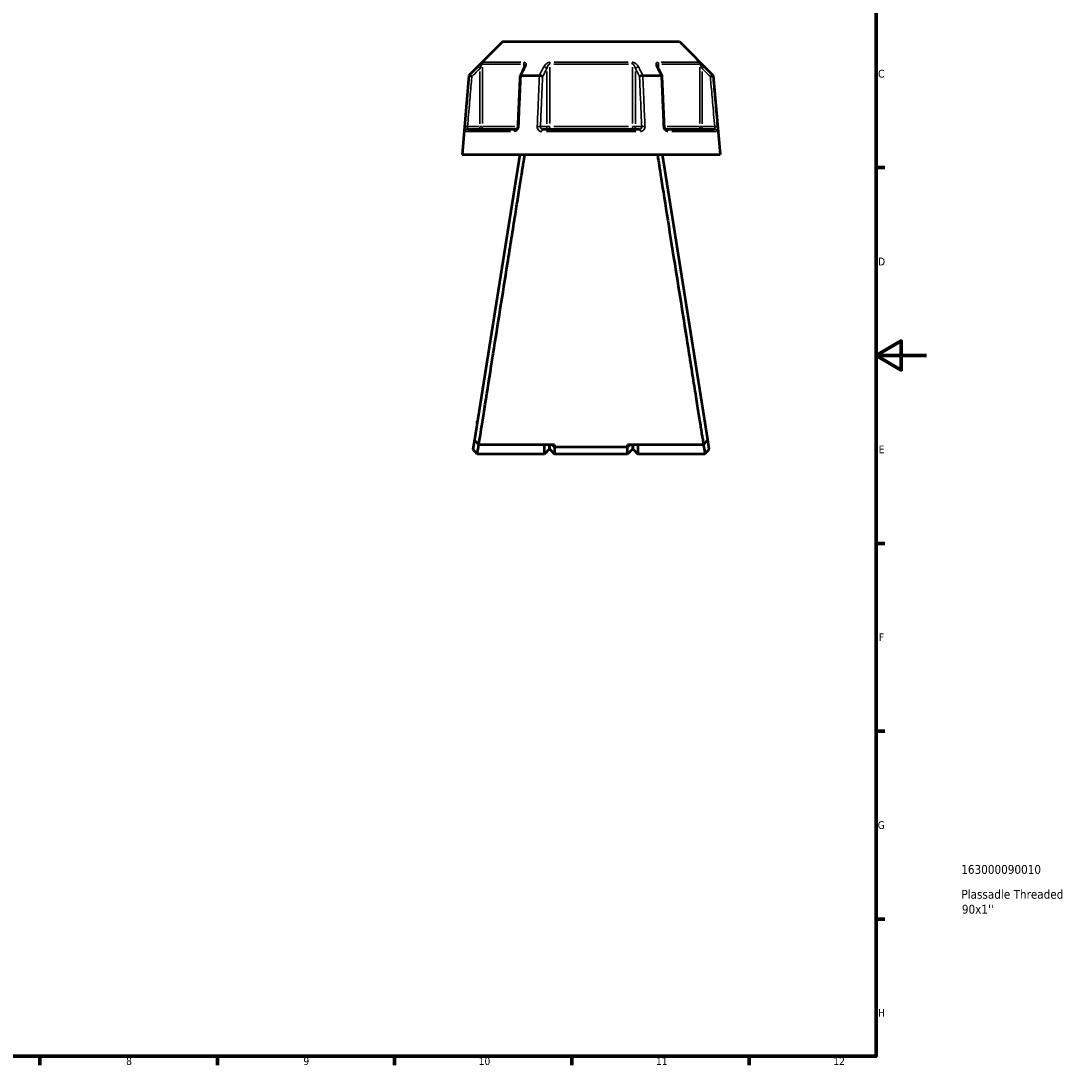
# Model space of a CAD drawing. Header units: millimetres. Extents: x 0 to 898, y 0 to 833.
# Tile 9 of 10: x 483 to 898, y 17 to 429. Entities that reach past the tile are written whole.
import ezdxf

# ---------------------------------------------------------------- set-up
doc = ezdxf.new("R2010")
doc.units = ezdxf.units.MM
for name, color, linetype, lineweight in [('Border (ANSI)', 7, 'Continuous', 70), ('Title (ISO)', 7, 'Continuous', 50), ('Visible (ANSI)', 7, 'Continuous', 50), ('Visible Narrow (ANSI)', 7, 'Continuous', 35)]:
    doc.layers.add(name, color=color, linetype=linetype, lineweight=lineweight)
doc.styles.add('Note Text (ANSI)', font='tahoma.ttf')
doc.styles.add('Note Text (ISO)', font='tahoma.ttf')

# ---------------------------------------------------------------- blocks, each defined once
blk = doc.blocks.new('Borders Default Border')
at = {"layer": 'Border (ANSI)'}
for p, q in [((821, 371.25), (824.45, 371.25)), ((821, 222.75), (824.45, 222.75)), ((821, 148.5), (824.45, 148.5)), ((821, 74.25), (824.45, 74.25)), ((490.58, 20), (490.58, 16.55)), ((560.67, 20), (560.67, 16.55)), ((630.75, 20), (630.75, 16.55)), ((700.83, 20), (700.83, 16.55)), ((770.92, 20), (770.92, 16.55))]:
    blk.add_line(p, q, dxfattribs=at)
at = {"layer": 'Border (ANSI)', "flags": 128}
for points in [[(20, 20), (20, 574), (821, 574), (821, 20), (20, 20)], [(841, 297), (821, 297), (831, 302.77), (831, 291.23), (821, 297)]]:
    blk.add_lwpolyline(points, dxfattribs=at)
at = {"layer": 'Border (ANSI)', "attachment_point": 7, "style": 'Note Text (ANSI)'}
for s, insert, char_height in [('C', (821.8, 406.8), 3.05), ('D', (821.81, 332.6), 3.05), ('E', (822.05, 258.35), 3.05), ('F', (822.14, 184.1), 3.05), ('G', (821.66, 109.79), 3.05), ('H', (821.81, 35.6), 3.05), ('8', (524.63, 16.48), 3.05), ('9', (594.7, 16.49), 3.05), ('10', (663.96, 16.49), 3.048), ('11', (734.04, 16.55), 3.048), ('12', (804.13, 16.55), 3.048)]:
    blk.add_mtext(s, dxfattribs=dict(at, insert=insert, char_height=char_height))
blk = doc.blocks.new('Title Blocks ISO')
at = {"layer": 'Title (ISO)', "style": 'Note Text (ISO)'}
for tag, p in [('PART_NUMBER_001', (33.69, 72.11)), ('DESCRIPTION_001', (33.74, 62.29)), ('DESCRIPTION_002', (33.93, 56.39))]:
    blk.add_attdef(tag, p, '', height=3.5, dxfattribs=at)

msp = doc.modelspace()

# ---------------------------------------------------------------- linework, layer by layer
at = {"layer": 'Visible (ANSI)'}
for p, q in [((673.502, 421.05), (660.124, 407.672)), ((673.502, 421.05), (743.283, 421.05)), ((743.283, 421.05), (756.662, 407.672)), ((660.124, 407.672), (657.393, 376.455)), ((660.124, 407.672), (660.303, 407.672)), ((680.745, 407.672), (687.952, 407.672)), ((728.834, 407.672), (736.041, 407.672)), ((756.482, 407.672), (756.662, 407.672)), ((756.662, 407.672), (759.393, 376.455)), ((659.563, 386.455), (678.695, 386.455)), ((689.261, 386.455), (727.525, 386.455)), ((738.09, 386.455), (757.222, 386.455)), ((657.393, 376.455), (759.393, 376.455)), ((680.193, 376.455), (662.29, 263.704)), ((754.495, 263.704), (736.593, 376.455)), ((663.273, 271.03), (663.273, 269.891)), ((663.454, 271.03), (663.273, 271.03)), ((753.513, 271.03), (753.332, 271.03)), ((753.513, 269.891), (753.513, 271.03)), ((662.29, 263.704), (661.706, 260.026)), ((693.943, 261.676), (663.97, 261.676)), ((689.943, 258.05), (689.943, 261.676)), ((691.943, 261.676), (691.943, 260.05)), ((691.943, 260.05), (691.943, 261.676)), ((692.976, 261.676), (693.943, 260.753)), ((693.943, 261.676), (693.943, 260.753)), ((752.816, 261.676), (722.843, 261.676)), ((723.809, 261.676), (722.843, 260.753)), ((722.843, 260.753), (722.843, 261.676)), ((724.843, 260.05), (724.843, 261.676)), ((724.843, 261.676), (724.843, 260.05)), ((726.843, 261.676), (726.843, 258.05)), ((755.079, 260.026), (754.495, 263.704)), ((663.393, 258.05), (661.706, 260.025)), ((689.943, 258.05), (663.393, 258.05)), ((691.943, 260.05), (689.943, 258.05)), ((691.943, 260.05), (693.943, 258.05)), ((693.943, 260.753), (693.943, 258.05)), ((722.843, 260.753), (693.943, 260.753)), ((722.843, 258.05), (693.943, 258.05)), ((722.843, 258.05), (722.843, 260.753)), ((724.843, 260.05), (722.843, 258.05)), ((724.843, 260.05), (726.843, 258.05)), ((753.393, 258.05), (726.843, 258.05)), ((755.079, 260.025), (753.393, 258.05))]:
    msp.add_line(p, q, dxfattribs=at)
for centre, major_axis, ratio, start_param, end_param in [((6693.858, -11242.296), (199.455, -16445.544), 0.5089738, 3.918737, 3.9190254), ((-5191.013, -11073.49), (197.571, 16207.287), 0.5090191, 5.505782, 5.5060747)]:
    msp.add_ellipse(centre, major_axis=major_axis, ratio=ratio, start_param=start_param, end_param=end_param, dxfattribs=at)
for points, knots in [([(682.146, 411.376), (682.146, 411.362), (682.145, 411.341), (682.138, 411.291), (682.133, 411.262), (682.118, 411.195), (682.107, 411.158), (682.081, 411.079), (682.066, 411.037), (682.029, 410.949), (682.008, 410.903), (681.984, 410.856)], [0.20265986, 0.20265986, 0.20265986, 0.20265986, 0.23121109, 0.23121109, 0.25976233, 0.25976233, 0.28831356, 0.28831356, 0.3168648, 0.3168648, 0.34541603, 0.34541603, 0.34541603, 0.34541603]), ([(734.801, 410.856), (734.777, 410.903), (734.756, 410.949), (734.72, 411.037), (734.704, 411.079), (734.678, 411.158), (734.668, 411.195), (734.652, 411.262), (734.647, 411.291), (734.641, 411.341), (734.64, 411.362), (734.64, 411.376)], [0, 0, 0, 0, 0.02855139, 0.02855139, 0.05710278, 0.05710278, 0.08565416, 0.08565416, 0.11420555, 0.11420555, 0.14275694, 0.14275694, 0.14275694, 0.14275694]), ([(661.266, 407.222), (661.265, 407.223), (661.263, 407.223), (661.143, 407.279), (661.025, 407.334), (660.804, 407.438), (660.702, 407.486), (660.526, 407.568), (660.453, 407.602), (660.348, 407.651), (660.316, 407.666), (660.306, 407.671)], [-0.15376244, -0.15376244, -0.15376244, -0.15376244, -0.15328717, -0.15328717, -0.11411418, -0.11411418, -0.07545204, -0.07545204, -0.036957, -0.036957, 0, 0, 0, 0]), ([(680.288, 407.448), (680.229, 406.118), (680.171, 404.788), (680.054, 402.128), (679.996, 400.798), (679.879, 398.138), (679.821, 396.808), (679.704, 394.149), (679.645, 392.819), (679.529, 390.159), (679.47, 388.829), (679.412, 387.499)], [0.6122723, 0.6122723, 0.6122723, 0.6122723, 1.0127876, 1.0127876, 1.4133029, 1.4133029, 1.8138182, 1.8138182, 2.2143335, 2.2143335, 2.6148488, 2.6148488, 2.6148488, 2.6148488]), ([(680.724, 407.671), (680.622, 407.666), (680.536, 407.651), (680.394, 407.602), (680.343, 407.568), (680.298, 407.503), (680.289, 407.476), (680.288, 407.448)], [-0.153645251, -0.153645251, -0.153645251, -0.153645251, -0.11660189, -0.11660189, -0.078016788, -0.078016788, -0.055255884, -0.055255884, -0.055255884, -0.055255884]), ([(689.246, 407.222), (689.245, 407.223), (689.245, 407.223), (689.184, 407.279), (689.105, 407.334), (688.917, 407.438), (688.809, 407.486), (688.575, 407.568), (688.451, 407.602), (688.205, 407.651), (688.086, 407.666), (687.975, 407.671)], [-0.15376244, -0.15376244, -0.15376244, -0.15376244, -0.1532873, -0.1532873, -0.11411423, -0.11411423, -0.07545229, -0.07545229, -0.03695706, -0.03695706, 0, 0, 0, 0]), ([(728.811, 407.671), (728.699, 407.666), (728.58, 407.651), (728.334, 407.602), (728.21, 407.568), (727.976, 407.486), (727.868, 407.438), (727.68, 407.334), (727.601, 407.279), (727.541, 407.223), (727.54, 407.223), (727.539, 407.222)], [-0.15364527, -0.15364527, -0.15364527, -0.15364527, -0.1166019, -0.1166019, -0.07801677, -0.07801677, -0.03926455, -0.03926455, 0, 0, 0.00047624, 0.00047624, 0.00047624, 0.00047624]), ([(736.498, 407.448), (736.496, 407.476), (736.487, 407.503), (736.442, 407.568), (736.391, 407.602), (736.25, 407.651), (736.163, 407.666), (736.062, 407.671)], [-0.09816014, -0.09816014, -0.09816014, -0.09816014, -0.07545233, -0.07545233, -0.036957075, -0.036957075, 0, 0, 0, 0]), ([(737.373, 387.499), (737.315, 388.829), (737.257, 390.159), (737.14, 392.819), (737.082, 394.149), (736.965, 396.808), (736.906, 398.138), (736.79, 400.798), (736.731, 402.128), (736.614, 404.788), (736.556, 406.118), (736.498, 407.448)], [1.2046153, 1.2046153, 1.2046153, 1.2046153, 1.6051306, 1.6051306, 2.005646, 2.005646, 2.4061613, 2.4061613, 2.8066766, 2.8066766, 3.2071919, 3.2071919, 3.2071919, 3.2071919]), ([(755.519, 407.222), (755.521, 407.223), (755.522, 407.223), (755.642, 407.279), (755.76, 407.334), (755.981, 407.438), (756.083, 407.486), (756.259, 407.568), (756.333, 407.602), (756.438, 407.651), (756.469, 407.666), (756.48, 407.671)], [-0.00047638, -0.00047638, -0.00047638, -0.00047638, 0, 0, 0.03926447, 0.03926447, 0.07801689, 0.07801689, 0.11660183, 0.11660183, 0.15364513, 0.15364513, 0.15364513, 0.15364513]), ([(679.412, 387.499), (679.408, 387.4), (679.393, 387.3), (679.344, 387.109), (679.31, 387.018), (679.228, 386.853), (679.181, 386.78), (679.079, 386.655), (679.026, 386.604), (678.919, 386.523), (678.866, 386.496), (678.772, 386.461), (678.731, 386.455), (678.695, 386.455)], [0, 0, 0, 0, 0.05067005, 0.05067005, 0.10084685, 0.10084685, 0.1507669, 0.1507669, 0.20138762, 0.20138762, 0.25586434, 0.25586434, 0.31481094, 0.31481094, 0.31481094, 0.31481094]), ([(738.09, 386.455), (738.052, 386.455), (738.008, 386.462), (737.901, 386.504), (737.838, 386.54), (737.718, 386.643), (737.662, 386.703), (737.562, 386.845), (737.518, 386.925), (737.445, 387.099), (737.417, 387.193), (737.385, 387.359), (737.377, 387.429), (737.373, 387.499)], [0, 0, 0, 0, 0.06296271, 0.06296271, 0.12592542, 0.12592542, 0.17893056, 0.17893056, 0.22915943, 0.22915943, 0.27910739, 0.27910739, 0.31481354, 0.31481354, 0.31481354, 0.31481354]), ([(663.97, 261.676), (664.133, 262.7), (664.397, 264.352), (665.273, 269.846), (665.993, 274.357), (667.697, 285.056), (668.671, 291.167), (670.608, 303.346), (671.55, 309.272), (672.504, 315.275), (673.457, 321.278), (674.422, 327.357), (675.904, 336.702), (676.442, 340.099), (677.479, 346.643), (677.978, 349.791), (678.89, 355.553), (679.307, 358.188), (680.08, 363.073), (680.436, 365.323), (681.069, 369.329), (681.348, 371.095), (681.83, 374.145), (682.033, 375.43), (682.195, 376.455)], [0.2061334, 0.2061334, 0.2061334, 0.2061334, 0.4610233, 0.4610233, 0.8347845, 0.8347845, 1.1940112, 1.1940112, 1.4977294, 1.4977294, 1.4977294, 1.8014476, 1.8014476, 1.9805842, 1.9805842, 2.1597208, 2.1597208, 2.3279463, 2.3279463, 2.4961719, 2.4961719, 2.6609301, 2.6609301, 2.8256883, 2.8256883, 2.8256883, 2.8256883]), ([(734.59, 376.455), (734.88, 374.62), (735.302, 371.952), (736.51, 364.311), (737.363, 358.918), (739.278, 346.819), (740.332, 340.169), (742.363, 327.357), (743.328, 321.278), (744.282, 315.275), (745.235, 309.272), (746.177, 303.346), (747.59, 294.467), (748.096, 291.288), (749.054, 285.271), (749.506, 282.434), (750.315, 277.353), (750.677, 275.083), (751.33, 270.986), (751.622, 269.159), (752.118, 266.047), (752.326, 264.748), (752.626, 262.867), (752.733, 262.193), (752.816, 261.676)], [-2.8256883, -2.8256883, -2.8256883, -2.8256883, -2.5308127, -2.5308127, -2.1597208, -2.1597208, -1.8014476, -1.8014476, -1.4977294, -1.4977294, -1.4977294, -1.1940112, -1.1940112, -1.0143978, -1.0143978, -0.8347845, -0.8347845, -0.6662728, -0.6662728, -0.4977611, -0.4977611, -0.3345939, -0.3345939, -0.2061334, -0.2061334, -0.2061334, -0.2061334]), ([(663.97, 261.676), (663.69, 262.014), (663.41, 262.352), (662.85, 263.028), (662.57, 263.366), (662.29, 263.704)], [-0.26328472, -0.26328472, -0.26328472, -0.26328472, -0.13166724, -0.13166724, 0, 0, 0, 0]), ([(663.393, 258.051), (663.393, 258.051), (663.423, 258.232), (663.557, 259.049), (663.681, 259.804), (663.886, 261.064), (663.935, 261.363), (663.986, 261.677)], [-3.14159265, -3.14159265, -3.14159265, -3.14159265, -2.7691427, -2.7691427, -2.28504359, -2.28504359, -2.14641893, -2.14641893, -2.14641893, -2.14641893]), ([(752.8, 261.677), (752.85, 261.363), (752.899, 261.064), (753.104, 259.804), (753.228, 259.049), (753.363, 258.232), (753.392, 258.051), (753.393, 258.051)], [2.14641893, 2.14641893, 2.14641893, 2.14641893, 2.28504359, 2.28504359, 2.7691427, 2.7691427, 3.14159265, 3.14159265, 3.14159265, 3.14159265]), ([(754.495, 263.704), (754.215, 263.366), (753.935, 263.028), (753.376, 262.352), (753.096, 262.014), (752.816, 261.676)], [-0.26328429, -0.26328429, -0.26328429, -0.26328429, -0.13161625, -0.13161625, 0, 0, 0, 0])]:
    msp.add_open_spline(points, degree=3, knots=knots, dxfattribs=at)
for points in [[(660.303, 407.672), (660.304, 407.672), (660.305, 407.671), (660.306, 407.671)], [(680.724, 407.671), (680.731, 407.671), (680.738, 407.672), (680.745, 407.672)], [(687.952, 407.672), (687.959, 407.672), (687.967, 407.671), (687.975, 407.671)], [(728.811, 407.671), (728.818, 407.671), (728.826, 407.672), (728.834, 407.672)], [(736.041, 407.672), (736.048, 407.672), (736.055, 407.671), (736.062, 407.671)], [(756.48, 407.671), (756.48, 407.671), (756.481, 407.672), (756.482, 407.672)]]:
    msp.add_open_spline(points, degree=3, dxfattribs=at)
at = {"layer": 'Visible Narrow (ANSI)'}
for p, q in [((663.766, 411.108), (664.411, 410.46)), ((665.455, 388.691), (665.455, 410.94)), ((680.461, 412.176), (665.716, 412.176)), ((666.005, 412.883), (680.65, 412.883)), ((681.76, 412.088), (681.76, 410.498)), ((692.087, 388.691), (692.087, 410.94)), ((723.137, 412.176), (693.648, 412.176)), ((693.748, 412.883), (723.038, 412.883)), ((724.698, 410.94), (724.698, 388.691)), ((735.025, 410.498), (735.025, 412.088)), ((736.135, 412.883), (750.781, 412.883)), ((751.069, 412.176), (736.324, 412.176)), ((751.331, 410.94), (751.331, 388.691)), ((752.374, 410.46), (753.02, 411.108)), ((664.464, 409.259), (664.464, 388.603)), ((690.845, 409.259), (690.845, 388.603)), ((725.94, 388.603), (725.94, 409.259)), ((752.321, 388.603), (752.321, 409.259)), ((659.457, 387.462), (658.547, 387.541)), ((664.217, 387.455), (659.777, 387.455)), ((664.464, 387.377), (664.464, 386.458)), ((665.442, 387.455), (664.536, 387.455)), ((665.69, 387.455), (678.298, 387.455)), ((690.722, 387.455), (688.502, 387.455)), ((692.02, 387.455), (690.883, 387.455)), ((693.648, 387.455), (723.137, 387.455)), ((725.902, 387.455), (724.765, 387.455)), ((728.284, 387.455), (726.064, 387.455)), ((738.487, 387.455), (751.096, 387.455)), ((752.25, 387.455), (751.343, 387.455)), ((752.321, 386.458), (752.321, 387.377)), ((757.008, 387.455), (752.568, 387.455)), ((758.239, 387.541), (757.329, 387.462)), ((676.52, 385.542), (658.863, 385.542)), ((726.05, 385.542), (690.736, 385.542)), ((757.922, 385.542), (740.265, 385.542))]:
    msp.add_line(p, q, dxfattribs=at)
for centre, major_axis, ratio, start_param, end_param in [((666.445, 412.176), (0, -1), 0.9904959, 3.9662607, 4.6731191), ((682.374, 412.176), (0, 1), 0.6143631, 0.8246681, 1.5315264), ((682.878, 410.407), (-0.894, 0.449), 0.6136988, 5.5048942, 6.2422226), ((689.979, 410.407), (-0.894, 0.449), 0.6136988, 3.9026286, 5.2571626), ((692.463, 412.176), (0, -1), 0.3761328, 3.9662607, 4.6731191), ((724.322, 412.176), (0, 1), 0.3761328, 4.7516589, 5.4585172), ((726.806, 410.407), (-0.894, -0.449), 0.6136988, 4.1676154, 5.5221494), ((733.908, 410.407), (0.894, 0.449), 0.6136988, 0.0409627, 0.7782911), ((734.411, 412.176), (0, -1), 0.6143631, 1.6100662, 2.3169246), ((750.34, 412.176), (0, 1), 0.9904959, 4.7516589, 5.4585172), ((659.563, 385.455), (0, 1), 0.992287, 0.0741765, 1.4093534), ((664.464, 387.455), (0, -1), 0.9904959, 0.0785398, 1.4922565), ((678.695, 385.455), (0, 1), 0.6034974, 0.0741765, 1.4093534), ((680.411, 387.455), (-0.999, 0.044), 0.0757423, 5.369153, 6.2350783), ((687.512, 387.455), (0.999, -0.044), 0.0757423, 0.5996329, 1.9382948), ((689.261, 385.455), (0, 1), 0.3887896, 0.0741765, 1.4093534), ((691.711, 387.455), (0, -1), 0.8660254, 4.7909288, 6.2046455), ((691.711, 387.455), (0, -1), 0.3761328, 0.0785398, 1.4922565), ((725.074, 387.455), (0, -1), 0.3761328, 4.7909288, 6.2046455), ((725.074, 387.455), (0, -1), 0.8660254, 0.0785398, 1.4922565), ((727.525, 385.455), (0, 1), 0.3887896, 4.8738319, 6.2090088), ((729.273, 387.455), (0.999, 0.044), 0.0757423, 1.2032978, 2.5419597), ((736.374, 387.455), (0.999, 0.044), 0.0757423, 0.048107, 0.9140323), ((738.09, 385.455), (0, 1), 0.6034974, 4.8738319, 6.2090088), ((752.321, 387.455), (0, -1), 0.9904959, 4.7909288, 6.2046455), ((757.222, 385.455), (0, 1), 0.992287, 4.8738319, 6.2090088)]:
    msp.add_ellipse(centre, major_axis=major_axis, ratio=ratio, start_param=start_param, end_param=end_param, dxfattribs=at)
for points, knots in [([(663.76, 411.114), (663.456, 410.812), (663.152, 410.509), (662.849, 410.207), (662, 409.362), (661.152, 408.517), (660.303, 407.672)], [-0.97913562, -0.97913562, -0.97913562, -0.97913562, -0.85053037, -0.85053037, -0.85053037, -0.49132607, -0.49132607, -0.49132607, -0.49132607]), ([(665.745, 412.883), (665.713, 412.883), (665.639, 412.84), (665.308, 412.59), (664.952, 412.266), (664.318, 411.664), (664.037, 411.39), (663.76, 411.114)], [-0.34541645, -0.34541645, -0.34541645, -0.34541645, -0.27620858, -0.27620858, -0.11734182, -0.11734182, 0, 0, 0, 0]), ([(664.464, 410.407), (664.603, 410.683), (664.743, 410.957), (665.06, 411.559), (665.238, 411.883), (665.402, 412.133), (665.439, 412.176), (665.455, 412.176)], [0, 0, 0, 0, 0.11734182, 0.11734182, 0.27620858, 0.27620858, 0.34541645, 0.34541645, 0.34541645, 0.34541645]), ([(680.745, 407.672), (681.168, 408.517), (681.591, 409.362), (682.014, 410.206), (682.166, 410.509), (682.317, 410.811), (682.469, 411.114)], [-2.13929006, -2.13929006, -2.13929006, -2.13929006, -1.78011512, -1.78011512, -1.78011512, -1.65148051, -1.65148051, -1.65148051, -1.65148051]), ([(681.76, 412.176), (681.794, 412.176), (681.826, 412.17), (681.904, 412.141), (681.947, 412.108), (682.031, 412.004), (682.067, 411.924), (682.117, 411.747), (682.132, 411.651), (682.144, 411.493), (682.146, 411.435), (682.146, 411.376)], [0, 0, 0, 0, 0.02585168, 0.02585168, 0.06721438, 0.06721438, 0.12288915, 0.12288915, 0.17445287, 0.17445287, 0.20265986, 0.20265986, 0.20265986, 0.20265986]), ([(682.469, 411.114), (682.58, 411.335), (682.659, 411.555), (682.734, 411.937), (682.742, 412.104), (682.701, 412.358), (682.67, 412.454), (682.567, 412.631), (682.492, 412.711), (682.32, 412.815), (682.234, 412.848), (682.075, 412.878), (682.009, 412.883), (681.94, 412.883)], [-0.34541603, -0.34541603, -0.34541603, -0.34541603, -0.25141662, -0.25141662, -0.17445287, -0.17445287, -0.12288915, -0.12288915, -0.06721438, -0.06721438, -0.02585168, -0.02585168, 0, 0, 0, 0]), ([(689.684, 411.114), (689.532, 410.812), (689.379, 410.509), (689.227, 410.207), (688.802, 409.362), (688.377, 408.517), (687.952, 407.672)], [-2.99079873, -2.99079873, -2.99079873, -2.99079873, -2.86219139, -2.86219139, -2.86219139, -2.50298918, -2.50298918, -2.50298918, -2.50298918]), ([(692.197, 412.883), (691.995, 412.883), (691.781, 412.846), (691.049, 412.611), (690.595, 412.277), (690.013, 411.664), (689.823, 411.39), (689.684, 411.114)], [-0.34541684, -0.34541684, -0.34541684, -0.34541684, -0.28109054, -0.28109054, -0.11734182, -0.11734182, 0, 0, 0, 0]), ([(690.845, 410.407), (690.914, 410.683), (691.009, 410.957), (691.297, 411.57), (691.522, 411.904), (691.882, 412.139), (691.988, 412.176), (692.087, 412.176)], [0, 0, 0, 0, 0.11734182, 0.11734182, 0.28109054, 0.28109054, 0.34541684, 0.34541684, 0.34541684, 0.34541684]), ([(727.101, 411.114), (726.99, 411.335), (726.845, 411.555), (726.522, 411.938), (726.354, 412.104), (726.035, 412.358), (725.896, 412.454), (725.588, 412.631), (725.417, 412.711), (725.106, 412.815), (724.971, 412.848), (724.752, 412.878), (724.669, 412.883), (724.588, 412.883)], [-0.345416, -0.345416, -0.345416, -0.345416, -0.25131567, -0.25131567, -0.17440412, -0.17440412, -0.12292214, -0.12292214, -0.06721438, -0.06721438, -0.02585168, -0.02585168, 0, 0, 0, 0]), ([(724.698, 412.176), (724.738, 412.176), (724.779, 412.17), (724.886, 412.141), (724.953, 412.108), (725.106, 412.004), (725.191, 411.924), (725.343, 411.747), (725.411, 411.651), (725.569, 411.397), (725.652, 411.231), (725.813, 410.848), (725.885, 410.628), (725.94, 410.407)], [0, 0, 0, 0, 0.02585168, 0.02585168, 0.06721438, 0.06721438, 0.12292214, 0.12292214, 0.17440412, 0.17440412, 0.25131567, 0.25131567, 0.345416, 0.345416, 0.345416, 0.345416]), ([(728.834, 407.672), (728.409, 408.517), (727.983, 409.362), (727.558, 410.207), (727.406, 410.509), (727.254, 410.812), (727.101, 411.114)], [-2.13929006, -2.13929006, -2.13929006, -2.13929006, -1.78008785, -1.78008785, -1.78008785, -1.65148051, -1.65148051, -1.65148051, -1.65148051]), ([(734.845, 412.883), (734.678, 412.883), (734.532, 412.848), (734.113, 412.618), (734.024, 412.281), (734.088, 411.664), (734.178, 411.39), (734.317, 411.114)], [-0.34541683, -0.34541683, -0.34541683, -0.34541683, -0.28278882, -0.28278882, -0.11734182, -0.11734182, 0, 0, 0, 0]), ([(734.317, 411.114), (734.468, 410.812), (734.619, 410.509), (734.771, 410.207), (735.194, 409.362), (735.617, 408.517), (736.041, 407.672)], [-3.30092146, -3.30092146, -3.30092146, -3.30092146, -3.17235886, -3.17235886, -3.17235886, -2.81311191, -2.81311191, -2.81311191, -2.81311191]), ([(734.64, 411.377), (734.64, 411.673), (734.689, 411.937), (734.871, 412.141), (734.943, 412.176), (735.025, 412.176)], [0.14275694, 0.14275694, 0.14275694, 0.14275694, 0.28278882, 0.28278882, 0.34541683, 0.34541683, 0.34541683, 0.34541683]), ([(753.025, 411.114), (752.802, 411.336), (752.576, 411.557), (752.177, 411.941), (752.002, 412.106), (751.726, 412.359), (751.62, 412.454), (751.415, 412.631), (751.318, 412.711), (751.179, 412.815), (751.129, 412.848), (751.07, 412.878), (751.053, 412.883), (751.041, 412.883)], [-0.34541583, -0.34541583, -0.34541583, -0.34541583, -0.25081718, -0.25081718, -0.17415567, -0.17415567, -0.12305037, -0.12305037, -0.06721438, -0.06721438, -0.02585168, -0.02585168, 0, 0, 0, 0]), ([(751.331, 412.176), (751.337, 412.176), (751.345, 412.17), (751.375, 412.141), (751.399, 412.108), (751.468, 412.004), (751.517, 411.924), (751.619, 411.747), (751.672, 411.652), (751.81, 411.399), (751.897, 411.234), (752.097, 410.85), (752.209, 410.629), (752.321, 410.407)], [0, 0, 0, 0, 0.02585168, 0.02585168, 0.06721438, 0.06721438, 0.12305037, 0.12305037, 0.17415567, 0.17415567, 0.25081718, 0.25081718, 0.34541583, 0.34541583, 0.34541583, 0.34541583]), ([(756.482, 407.672), (755.633, 408.517), (754.785, 409.362), (753.936, 410.207), (753.632, 410.509), (753.329, 410.812), (753.025, 411.114)], [-2.13929006, -2.13929006, -2.13929006, -2.13929006, -1.78001376, -1.78001376, -1.78001376, -1.65148051, -1.65148051, -1.65148051, -1.65148051]), ([(660.306, 407.671), (660.238, 406.907), (660.171, 406.142), (659.864, 402.64), (659.623, 399.902), (659.383, 397.165), (659.104, 393.987), (658.825, 390.809), (658.543, 387.601), (658.54, 387.572), (658.538, 387.542)], [-3.225245, -3.225245, -3.225245, -3.225245, -2.9950099, -2.9950099, -2.1705556, -2.1705556, -2.1705556, -1.2135013, -1.2135013, -1.2046153, -1.2046153, -1.2046153, -1.2046153]), ([(659.531, 387.455), (659.533, 387.485), (659.536, 387.514), (659.817, 390.722), (660.096, 393.9), (660.375, 397.077), (660.616, 399.815), (660.856, 402.553), (661.153, 405.934), (661.21, 406.578), (661.266, 407.222)], [1.2046153, 1.2046153, 1.2046153, 1.2046153, 1.2135013, 1.2135013, 2.1705556, 2.1705556, 2.1705556, 2.9950099, 2.9950099, 3.1888968, 3.1888968, 3.1888968, 3.1888968]), ([(661.266, 407.222), (662.028, 407.981), (662.791, 408.74), (663.553, 409.499), (663.857, 409.802), (664.16, 410.104), (664.464, 410.407)], [0.52779152, 0.52779152, 0.52779152, 0.52779152, 0.85053037, 0.85053037, 0.85053037, 0.97913562, 0.97913562, 0.97913562, 0.97913562]), ([(679.842, 387.542), (679.844, 387.572), (679.845, 387.601), (679.985, 390.809), (680.125, 393.987), (680.264, 397.165), (680.384, 399.902), (680.503, 402.64), (680.657, 406.142), (680.69, 406.907), (680.724, 407.671)], [-2.6148488, -2.6148488, -2.6148488, -2.6148488, -2.6059628, -2.6059628, -1.6489085, -1.6489085, -1.6489085, -0.8244543, -0.8244543, -0.5942191, -0.5942191, -0.5942191, -0.5942191]), ([(687.975, 407.671), (687.941, 406.907), (687.907, 406.142), (687.753, 402.64), (687.632, 399.902), (687.512, 397.165), (687.372, 393.987), (687.232, 390.809), (687.091, 387.601), (687.089, 387.572), (687.088, 387.542)], [-3.225245, -3.225245, -3.225245, -3.225245, -2.9950099, -2.9950099, -2.1705556, -2.1705556, -2.1705556, -1.2135013, -1.2135013, -1.2046153, -1.2046153, -1.2046153, -1.2046153]), ([(688.378, 387.455), (688.38, 387.485), (688.381, 387.514), (688.522, 390.722), (688.661, 393.9), (688.801, 397.077), (688.921, 399.815), (689.041, 402.553), (689.19, 405.934), (689.218, 406.578), (689.246, 407.222)], [1.2046153, 1.2046153, 1.2046153, 1.2046153, 1.2135013, 1.2135013, 2.1705556, 2.1705556, 2.1705556, 2.9950099, 2.9950099, 3.1888968, 3.1888968, 3.1888968, 3.1888968]), ([(689.246, 407.222), (689.627, 407.981), (690.008, 408.74), (690.389, 409.499), (690.541, 409.802), (690.693, 410.104), (690.845, 410.407)], [2.53945463, 2.53945463, 2.53945463, 2.53945463, 2.86219139, 2.86219139, 2.86219139, 2.99079873, 2.99079873, 2.99079873, 2.99079873]), ([(725.94, 410.407), (726.092, 410.104), (726.244, 409.802), (726.396, 409.499), (726.777, 408.74), (727.158, 407.981), (727.539, 407.222)], [1.65148051, 1.65148051, 1.65148051, 1.65148051, 1.78008785, 1.78008785, 1.78008785, 2.10282461, 2.10282461, 2.10282461, 2.10282461]), ([(727.539, 407.222), (727.567, 406.578), (727.596, 405.934), (727.744, 402.553), (727.864, 399.815), (727.985, 397.077), (728.124, 393.9), (728.264, 390.722), (728.404, 387.514), (728.406, 387.485), (728.407, 387.455)], [0.6305673, 0.6305673, 0.6305673, 0.6305673, 0.8244543, 0.8244543, 1.6489085, 1.6489085, 1.6489085, 2.6059628, 2.6059628, 2.6148488, 2.6148488, 2.6148488, 2.6148488]), ([(729.697, 387.542), (729.696, 387.572), (729.695, 387.601), (729.553, 390.809), (729.413, 393.987), (729.273, 397.165), (729.153, 399.902), (729.032, 402.64), (728.878, 406.142), (728.844, 406.907), (728.811, 407.671)], [-2.6148488, -2.6148488, -2.6148488, -2.6148488, -2.6059628, -2.6059628, -1.6489085, -1.6489085, -1.6489085, -0.8244543, -0.8244543, -0.5942191, -0.5942191, -0.5942191, -0.5942191]), ([(736.062, 407.671), (736.095, 406.907), (736.129, 406.142), (736.282, 402.64), (736.402, 399.902), (736.522, 397.165), (736.661, 393.987), (736.8, 390.809), (736.94, 387.601), (736.942, 387.572), (736.943, 387.542)], [-3.225245, -3.225245, -3.225245, -3.225245, -2.9950099, -2.9950099, -2.1705556, -2.1705556, -2.1705556, -1.2135013, -1.2135013, -1.2046153, -1.2046153, -1.2046153, -1.2046153]), ([(752.321, 410.407), (752.625, 410.105), (752.928, 409.802), (753.232, 409.5), (753.994, 408.741), (754.757, 407.981), (755.519, 407.222)], [1.65148051, 1.65148051, 1.65148051, 1.65148051, 1.78001376, 1.78001376, 1.78001376, 2.10282461, 2.10282461, 2.10282461, 2.10282461]), ([(755.519, 407.222), (755.576, 406.578), (755.632, 405.934), (755.929, 402.553), (756.17, 399.815), (756.41, 397.077), (756.689, 393.9), (756.968, 390.722), (757.25, 387.514), (757.252, 387.485), (757.255, 387.455)], [0.6305673, 0.6305673, 0.6305673, 0.6305673, 0.8244543, 0.8244543, 1.6489085, 1.6489085, 1.6489085, 2.6059629, 2.6059629, 2.6148488, 2.6148488, 2.6148488, 2.6148488]), ([(758.247, 387.542), (758.245, 387.572), (758.242, 387.601), (757.961, 390.809), (757.682, 393.987), (757.402, 397.165), (757.162, 399.902), (756.922, 402.64), (756.614, 406.142), (756.547, 406.907), (756.48, 407.671)], [-2.6148488, -2.6148488, -2.6148488, -2.6148488, -2.6059629, -2.6059629, -1.6489085, -1.6489085, -1.6489085, -0.8244543, -0.8244543, -0.5942191, -0.5942191, -0.5942191, -0.5942191]), ([(658.538, 387.542), (658.497, 387.071), (658.469, 386.601), (658.465, 385.972), (658.478, 385.766), (658.524, 385.579), (658.547, 385.542), (658.575, 385.542)], [-0.31481287, -0.31481287, -0.31481287, -0.31481287, -0.1729885, -0.1729885, -0.06653404, -0.06653404, 0, 0, 0, 0]), ([(659.563, 386.455), (659.536, 386.455), (659.513, 386.473), (659.469, 386.567), (659.457, 386.67), (659.462, 386.984), (659.489, 387.22), (659.531, 387.455)], [0, 0, 0, 0, 0.06653404, 0.06653404, 0.1729885, 0.1729885, 0.31481287, 0.31481287, 0.31481287, 0.31481287]), ([(678.094, 385.542), (678.442, 385.542), (678.8, 385.682), (679.289, 386.102), (679.455, 386.313), (679.676, 386.738), (679.748, 386.94), (679.82, 387.277), (679.837, 387.41), (679.842, 387.542)], [-0.31481094, -0.31481094, -0.31481094, -0.31481094, -0.18655676, -0.18655676, -0.10364264, -0.10364264, -0.03986256, -0.03986256, 0, 0, 0, 0]), ([(687.088, 387.542), (687.075, 387.253), (687.122, 386.964), (687.341, 386.395), (687.535, 386.126), (687.97, 385.774), (688.19, 385.662), (688.569, 385.562), (688.721, 385.542), (688.873, 385.542)], [-0.31481397, -0.31481397, -0.31481397, -0.31481397, -0.2278058, -0.2278058, -0.12655878, -0.12655878, -0.04867645, -0.04867645, 0, 0, 0, 0]), ([(689.261, 386.455), (689.181, 386.455), (689.102, 386.465), (688.907, 386.515), (688.795, 386.571), (688.578, 386.747), (688.484, 386.882), (688.383, 387.166), (688.366, 387.311), (688.378, 387.455)], [0, 0, 0, 0, 0.04867645, 0.04867645, 0.12655878, 0.12655878, 0.2278058, 0.2278058, 0.31481397, 0.31481397, 0.31481397, 0.31481397]), ([(728.407, 387.455), (728.413, 387.389), (728.412, 387.323), (728.395, 387.154), (728.368, 387.053), (728.271, 386.841), (728.191, 386.735), (727.937, 386.525), (727.735, 386.455), (727.525, 386.455)], [0, 0, 0, 0, 0.03982627, 0.03982627, 0.1035483, 0.1035483, 0.18638694, 0.18638694, 0.31481104, 0.31481104, 0.31481104, 0.31481104]), ([(727.912, 385.542), (728.314, 385.542), (728.709, 385.682), (729.218, 386.103), (729.382, 386.314), (729.588, 386.739), (729.649, 386.94), (729.697, 387.278), (729.703, 387.41), (729.697, 387.542)], [-0.31481104, -0.31481104, -0.31481104, -0.31481104, -0.18638694, -0.18638694, -0.1035483, -0.1035483, -0.03982627, -0.03982627, 0, 0, 0, 0]), ([(736.943, 387.542), (736.948, 387.436), (736.959, 387.33), (737.052, 386.812), (737.237, 386.421), (737.699, 385.898), (737.942, 385.727), (738.361, 385.572), (738.527, 385.542), (738.691, 385.542)], [-0.31481354, -0.31481354, -0.31481354, -0.31481354, -0.28284699, -0.28284699, -0.15713721, -0.15713721, -0.06043739, -0.06043739, 0, 0, 0, 0]), ([(757.255, 387.455), (757.266, 387.389), (757.277, 387.324), (757.301, 387.156), (757.312, 387.056), (757.328, 386.844), (757.329, 386.739), (757.312, 386.549), (757.287, 386.481), (757.24, 386.457), (757.231, 386.455), (757.222, 386.455)], [0, 0, 0, 0, 0.03957477, 0.03957477, 0.1028944, 0.1028944, 0.18520991, 0.18520991, 0.29222008, 0.29222008, 0.31481112, 0.31481112, 0.31481112, 0.31481112]), ([(758.21, 385.542), (758.22, 385.542), (758.229, 385.546), (758.277, 385.595), (758.303, 385.73), (758.321, 386.11), (758.32, 386.321), (758.304, 386.744), (758.293, 386.944), (758.269, 387.279), (758.259, 387.411), (758.247, 387.542)], [-0.31481112, -0.31481112, -0.31481112, -0.31481112, -0.29222008, -0.29222008, -0.18520991, -0.18520991, -0.1028944, -0.1028944, -0.03957477, -0.03957477, 0, 0, 0, 0])]:
    msp.add_open_spline(points, degree=3, knots=knots, dxfattribs=at)

# ---------------------------------------------------------------- block references
msp.add_blockref('Borders Default Border', (0, 0))
msp.add_blockref('Title Blocks ISO', (821, 20)).add_auto_attribs({'PART_NUMBER_001': '163000090010', 'DESCRIPTION_001': 'Plassadle Threaded', 'DESCRIPTION_002': "90x1''"})

doc.saveas('drawing.dxf')
